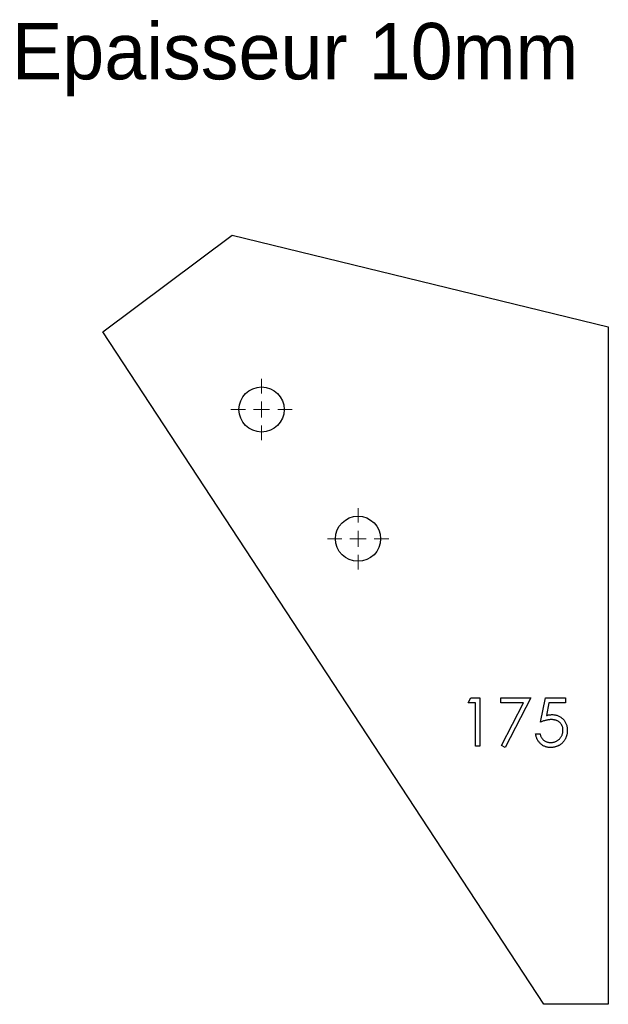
# Model space of a CAD drawing. Header units: millimetres. Extents: x 26 to 208, y 1 to 307.
import ezdxf

# ---------------------------------------------------------------- set-up
doc = ezdxf.new("R2010")
doc.units = ezdxf.units.MM

# ---------------------------------------------------------------- blocks, each defined once
blk = doc.blocks.new('SW_CENTERMARKSYMBOL_0')
at = {"color": 0, "linetype": 'Continuous', "lineweight": 18}
for p, q in [((0, 5), (0, 9.5)), ((-5, 0), (-9.5, 0)), ((0, 0), (-2.5, 0)), ((0, 0), (0, 2.5)), ((0, 0), (0, -2.5)), ((0, 0), (2.5, 0)), ((5, 0), (9.5, 0)), ((0, -5), (0, -9.5))]:
    blk.add_line(p, q, dxfattribs=at)
blk = doc.blocks.new('SW_CENTERMARKSYMBOL_1')
at = {"color": 0, "linetype": 'Continuous', "lineweight": 18}
for p, q in [((0, 5), (0, 9.5)), ((-5, 0), (-9.5, 0)), ((0, 0), (-2.5, 0)), ((0, 0), (0, 2.5)), ((0, 0), (0, -2.5)), ((0, 0), (2.5, 0)), ((5, 0), (9.5, 0)), ((0, -5), (0, -9.5))]:
    blk.add_line(p, q, dxfattribs=at)

msp = doc.modelspace()

# ---------------------------------------------------------------- linework, layer by layer
at = {"color": 7, "linetype": 'Continuous', "lineweight": 25}
for p, q in [((51.61, 209.98), (91.68, 239.88)), ((91.68, 239.88), (208.26, 211.46)), ((208.26, 211.46), (208.26, 1.46)), ((188.26, 1.46), (51.61, 209.98)), ((208.26, 1.46), (188.26, 1.46))]:
    msp.add_line(p, q, dxfattribs=at)
at = {"color": 1, "linetype": 'Continuous', "lineweight": 25}
for p, q in [((164.79, 94.92), (165.67, 96.46)), ((167.1, 94.92), (164.79, 94.92)), ((165.67, 96.46), (168.45, 96.46)), ((167.1, 81.46), (167.1, 94.92)), ((168.45, 96.46), (168.45, 81.46)), ((174.99, 96.46), (184.22, 96.46)), ((174.99, 94.92), (174.99, 96.46)), ((181.94, 94.92), (174.99, 94.92)), ((175.17, 81.71), (181.94, 94.92)), ((184.22, 96.46), (176.33, 81.07)), ((187.29, 88.96), (188.83, 96.46)), ((188.83, 96.46), (194.99, 96.46)), ((189.88, 94.92), (189.07, 90.97)), ((194.99, 94.92), (189.88, 94.92)), ((194.99, 96.46), (194.99, 94.92)), ((185.75, 85.3), (187.1, 85.3)), ((168.45, 81.46), (167.1, 81.46)), ((176.33, 81.07), (175.17, 81.71))]:
    msp.add_line(p, q, dxfattribs=at)
at = {"color": 7, "linetype": 'Continuous', "lineweight": 25}
for centre in [(100.8, 185.86), (130.7, 145.79)]:
    msp.add_circle(centre, 7, dxfattribs=at)
at = {"color": 1, "linetype": 'Continuous', "lineweight": 25}
for points, knots in [([(190.6, 89.73), (190.48, 89.72), (190.24, 89.72), (189.87, 89.68), (189.49, 89.62), (189.08, 89.54), (188.66, 89.43), (188.22, 89.29), (187.76, 89.14), (187.45, 89.02), (187.29, 88.96)], [0, 0, 0, 0, 0.1030798, 0.2110204, 0.3259632, 0.4464998, 0.5746344, 0.7088999, 0.851186, 1, 1, 1, 1]), ([(189.07, 90.97), (189.23, 91.02), (189.54, 91.1), (190, 91.2), (190.43, 91.25), (190.71, 91.26), (190.84, 91.27)], [0, 0, 0, 0, 0.275068, 0.532901, 0.773973, 1, 1, 1, 1]), ([(194.22, 86.42), (194.21, 86.54), (194.21, 86.77), (194.16, 87.12), (194.09, 87.44), (193.97, 87.75), (193.84, 88.04), (193.66, 88.32), (193.47, 88.58), (193.23, 88.81), (192.98, 89.03), (192.7, 89.22), (192.4, 89.37), (192.08, 89.51), (191.74, 89.6), (191.38, 89.68), (190.99, 89.72), (190.73, 89.72), (190.6, 89.73)], [0, 0, 0, 0, 0.065358, 0.128002, 0.188327, 0.247189, 0.305609, 0.364042, 0.422603, 0.482636, 0.543255, 0.604078, 0.664931, 0.727386, 0.791447, 0.858041, 0.92703, 1, 1, 1, 1]), ([(190.84, 91.27), (191.01, 91.26), (191.34, 91.25), (191.82, 91.19), (192.28, 91.08), (192.72, 90.93), (193.13, 90.73), (193.52, 90.5), (193.89, 90.21), (194.24, 89.89), (194.55, 89.54), (194.82, 89.15), (195.05, 88.75), (195.24, 88.32), (195.39, 87.86), (195.49, 87.38), (195.55, 86.88), (195.56, 86.53), (195.56, 86.36)], [0, 0, 0, 0, 0.065798, 0.129376, 0.190867, 0.251245, 0.310771, 0.370654, 0.431043, 0.493147, 0.555361, 0.616316, 0.677302, 0.738297, 0.80079, 0.864797, 0.931055, 1, 1, 1, 1]), ([(195.56, 86.36), (195.56, 86.24), (195.55, 85.99), (195.53, 85.63), (195.47, 85.28), (195.4, 84.93), (195.3, 84.6), (195.18, 84.27), (195.04, 83.95), (194.89, 83.63), (194.7, 83.33), (194.51, 83.05), (194.3, 82.79), (194.08, 82.54), (193.84, 82.31), (193.58, 82.1), (193.31, 81.91), (193.03, 81.73), (192.73, 81.57), (192.42, 81.44), (192.1, 81.33), (191.77, 81.23), (191.43, 81.16), (191.07, 81.11), (190.7, 81.08), (190.46, 81.07), (190.33, 81.07)], [0, 0, 0, 0, 0.04401, 0.087425, 0.130104, 0.172535, 0.214532, 0.25627, 0.298262, 0.340668, 0.382714, 0.423715, 0.464256, 0.504079, 0.543863, 0.583286, 0.623103, 0.662926, 0.703244, 0.743626, 0.784565, 0.825769, 0.867772, 0.910755, 0.954919, 1, 1, 1, 1]), ([(190.41, 82.61), (190.54, 82.62), (190.79, 82.62), (191.16, 82.68), (191.52, 82.76), (191.86, 82.88), (192.2, 83.03), (192.51, 83.22), (192.81, 83.44), (193.1, 83.69), (193.36, 83.97), (193.59, 84.27), (193.78, 84.59), (193.94, 84.92), (194.07, 85.27), (194.15, 85.64), (194.21, 86.02), (194.21, 86.28), (194.22, 86.42)], [0, 0, 0, 0, 0.0642073, 0.1264247, 0.1876803, 0.2482164, 0.3083051, 0.369661, 0.4316986, 0.4959469, 0.559758, 0.6222954, 0.6839106, 0.7450924, 0.8067402, 0.8690866, 0.93329, 1, 1, 1, 1]), ([(190.33, 81.07), (190.18, 81.08), (189.89, 81.08), (189.46, 81.14), (189.04, 81.23), (188.65, 81.36), (188.27, 81.53), (187.91, 81.73), (187.57, 81.97), (187.25, 82.25), (186.95, 82.55), (186.68, 82.88), (186.45, 83.23), (186.24, 83.6), (186.07, 84), (185.93, 84.41), (185.82, 84.85), (185.78, 85.15), (185.75, 85.3)], [0, 0, 0, 0, 0.065427, 0.128719, 0.190252, 0.250745, 0.310663, 0.370797, 0.431291, 0.493204, 0.55557, 0.61731, 0.678641, 0.74069, 0.802969, 0.866791, 0.932342, 1, 1, 1, 1]), ([(187.1, 85.3), (187.13, 85.16), (187.2, 84.89), (187.34, 84.5), (187.51, 84.15), (187.71, 83.85), (187.96, 83.58), (188.23, 83.34), (188.54, 83.13), (188.88, 82.95), (189.25, 82.8), (189.63, 82.69), (190.02, 82.62), (190.28, 82.62), (190.41, 82.61)], [0, 0, 0, 0, 0.094699, 0.182017, 0.26441, 0.342584, 0.419032, 0.496446, 0.577316, 0.661468, 0.746701, 0.831237, 0.915195, 1, 1, 1, 1])]:
    msp.add_open_spline(points, degree=3, knots=knots, dxfattribs=at)

# ---------------------------------------------------------------- block references
at = {"color": 8, "linetype": 'Continuous'}
for name, p in [('SW_CENTERMARKSYMBOL_0', (100.8, 185.86)), ('SW_CENTERMARKSYMBOL_1', (130.7, 145.79))]:
    msp.add_blockref(name, p, dxfattribs=at)

# ---------------------------------------------------------------- texts
at = {"insert": (23.43, 305.7), "char_height": 17.5, "attachment_point": 1}
msp.add_mtext_dynamic_manual_height_columns('Epaisseur 10mm', width=326.1114, gutter_width=87.5, heights=[0], dxfattribs=at)

doc.saveas('drawing.dxf')
